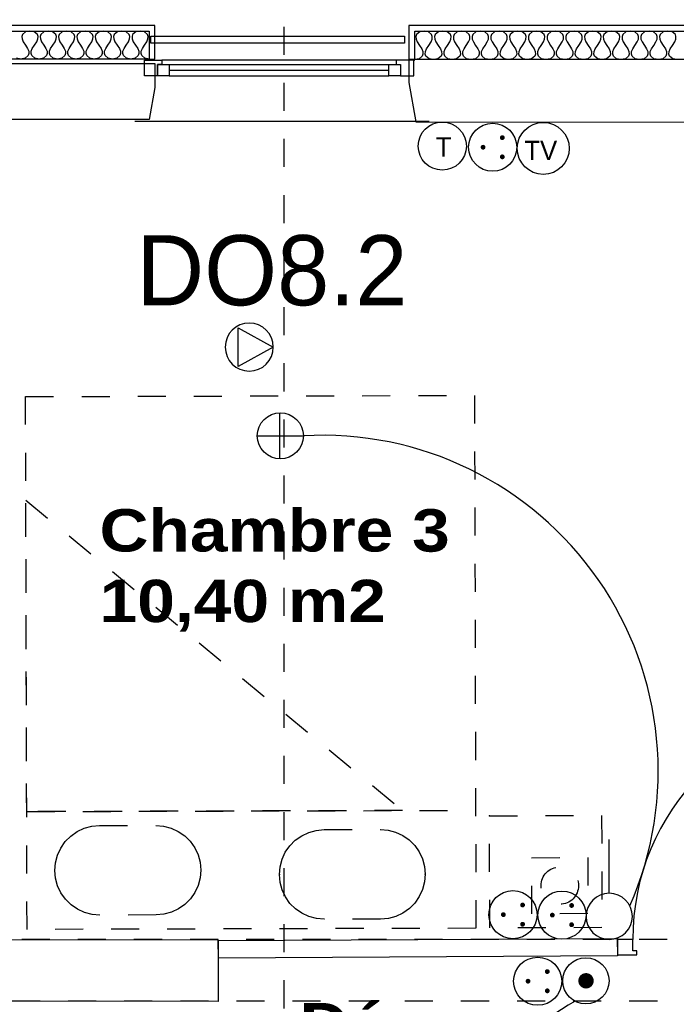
# Model space of a CAD drawing. Header units: millimetres. Extents: x -11.8 to 86.8, y 45.9 to 95.9.
# Tile 55 of 108: x 9.9 to 12.2, y 90.1 to 93.6. Entities that reach past the tile are written whole.
import ezdxf

# ---------------------------------------------------------------- set-up
doc = ezdxf.new("R2010")
doc.units = ezdxf.units.MM
doc.header["$MEASUREMENT"] = 0
for name, pattern in [('PC_DASH_1', [0.055556, 0.027778, -0.027778]), ('PC_DASH_4', [0.125, 0.055556, -0.069444]), ('PC_DASH_5', [0.069444, 0.027778, -0.041667])]:
    doc.linetypes.add(name, pattern=pattern)
for name, color, linetype in [('Cfa', 1, 'Continuous'), ('CFO', 6, 'Continuous'), ('Structure etage', 7, 'Continuous')]:
    doc.layers.add(name, color=color, linetype=linetype)
doc.styles.get("Standard").update_dxf_attribs({"font": 'BKANT.TTF'})

# ---------------------------------------------------------------- blocks, each defined once
blk = doc.blocks.new('HR')
for p, q in [((-0.0092, 0.1292), (-0.0092, -0.1419)), ((0.1189, -0.01), (-0.1484, -0.01))]:
    blk.add_line(p, q)
blk.add_circle((-0.0117, -0.0073), 0.1368)
blk = doc.blocks.new('BP')
at = {"const_width": 0.05}
blk.add_lwpolyline([(-0.0218, 0.1502, 1), (0.0282, 0.1502, 1)], format="xyb", close=True, dxfattribs=at)
blk.add_circle((0.0032, 0.1494), 0.15)
blk = doc.blocks.new('PCEN')
at = {"const_width": 0.025}
for points in [[(-0.101, 0.359, 1), (-0.076, 0.359, 1)], [(0.099, 0.359, 1), (0.124, 0.359, 1)], [(-0.001, 0.159, 1), (0.024, 0.159, 1)]]:
    blk.add_lwpolyline(points, format="xyb", close=True, dxfattribs=at)
blk.add_circle((0.012, 0.259), 0.25)
blk = doc.blocks.new('TV')
blk.add_circle((0, 0), 0.27)
blk.add_text('TV', height=0.2).set_placement((-0.197, -0.12))
blk = doc.blocks.new('QCONJ')
blk.add_circle((0.006, 0.238), 0.25)
blk.add_text('T', height=0.2).set_placement((-0.062, 0.129))
blk = doc.blocks.new('SA')
blk.add_line((0.1176, 0.2603), (0.3651, 0.5078))
blk.add_circle((0.0116, 0.1542), 0.15)
blk = doc.blocks.new('ION')
for p, q in [((-0.196, 0.157), (0.004, -0.209)), ((0.205, 0.157), (-0.196, 0.157)), ((0.004, -0.209), (0.205, 0.157))]:
    blk.add_line(p, q)
blk.add_circle((0.004, 0.041), 0.25)
blk = doc.blocks.new('PD_16321')
at = {"layer": 'Structure etage', "color": 0}
for points in [[(12.6902, -5.5774), (12.7302, -5.5772), (12.7324, -6.4072), (12.6924, -6.4074), (12.6902, -5.5774)], [(11.8474, -6.4096), (11.8475, -6.4646), (11.9175, -6.4644), (11.9175, -6.4494), (11.9025, -6.4495), (11.9024, -6.4095), (11.8474, -6.4096)], [(12.7874, -6.4071), (12.7875, -6.4621), (12.7175, -6.4623), (12.7175, -6.4473), (12.7325, -6.4472), (12.7324, -6.4072), (12.7874, -6.4071)]]:
    blk.add_lwpolyline(points, dxfattribs=at)
blk.add_arc((12.7324, -6.4072), 0.83, 90.1531, 180.1531, dxfattribs=at)
blk = doc.blocks.new('PD_16320')
at = {"layer": 'Structure etage', "color": 0}
blk.add_point((12.7875, -6.4621), dxfattribs=at)
at = {"layer": 'Structure etage'}
blk.add_blockref('PD_16321', (0, 0), dxfattribs=at)
blk = doc.blocks.new('PD_16323')
at = {"layer": 'Structure etage', "color": 0, "linetype": 'PC_DASH_1'}
blk.add_lwpolyline([(10.6429, -6.1779), (10.6453, -6.1502), (10.6524, -6.1233), (10.6641, -6.098), (10.68, -6.0752), (10.6997, -6.0554), (10.7224, -6.0394), (10.7476, -6.0276), (10.7745, -6.0203), (10.8022, -6.0178), (11.0028, -6.0172), (11.0305, -6.0196), (11.0574, -6.0267), (11.0827, -6.0384), (11.1055, -6.0543), (11.1253, -6.074), (11.1413, -6.0967), (11.1531, -6.1219), (11.1604, -6.1488), (11.1629, -6.1765), (11.1606, -6.2043), (11.1534, -6.2312), (11.1417, -6.2565), (11.1258, -6.2793), (11.1062, -6.2991), (11.0834, -6.3151), (11.0582, -6.3269), (11.0313, -6.3342), (11.0036, -6.3367), (10.8031, -6.3372), (10.7753, -6.3349), (10.7484, -6.3278), (10.7232, -6.3161), (10.7003, -6.3001), (10.6806, -6.2805), (10.6645, -6.2577), (10.6527, -6.2325), (10.6454, -6.2057), (10.6429, -6.1779)], dxfattribs=at)
at = {"layer": 'Structure etage', "color": 0}
for p in [(10.6429, -6.1779), (11.1629, -6.1765)]:
    blk.add_point(p, dxfattribs=at)
blk = doc.blocks.new('PD_16322')
at = {"layer": 'Structure etage', "color": 0, "linetype": 'PC_DASH_1'}
blk.add_line((9.7423, -5.9534), (11.3423, -5.9491), dxfattribs=at)
for points in [[(9.7435, -6.3737), (9.7384, -4.4737), (11.3384, -4.4695), (11.3434, -6.3694), (9.7435, -6.3737)], [(9.7394, -4.8436), (11.0823, -5.9498), (9.7423, -5.9534), (9.7394, -4.8436)], [(9.8429, -6.1633), (9.8429, -6.1633), (9.8453, -6.1355), (9.8524, -6.1086), (9.8641, -6.0833), (9.88, -6.0605), (9.8996, -6.0407), (9.9224, -6.0247), (9.9476, -6.0129), (9.9745, -6.0056), (10.0022, -6.0031), (10.2027, -6.0026), (10.2305, -6.0049), (10.2574, -6.0121), (10.2827, -6.0238), (10.3055, -6.0397), (10.3252, -6.0593), (10.3413, -6.0821), (10.3531, -6.1073), (10.3604, -6.1341), (10.3629, -6.1619), (10.3629, -6.1619), (10.3605, -6.1896), (10.3534, -6.2165), (10.3417, -6.2418), (10.3258, -6.2646), (10.3062, -6.2844), (10.2834, -6.3004), (10.2582, -6.3122), (10.2313, -6.3195), (10.2036, -6.322), (10.0031, -6.3226), (9.9753, -6.3202), (9.9484, -6.3131), (9.9231, -6.3014), (9.9003, -6.2855), (9.8805, -6.2658), (9.8645, -6.2431), (9.8527, -6.2179), (9.8454, -6.191), (9.8429, -6.1633)]]:
    blk.add_lwpolyline(points, dxfattribs=at)
at = {"layer": 'Structure etage'}
blk.add_blockref('PD_16323', (0, 0), dxfattribs=at)
blk = doc.blocks.new('PD_16329')
at = {"layer": 'Structure etage', "color": 0, "linetype": 'PC_DASH_1'}
blk.add_lwpolyline([(11.5427, -6.3178), (11.542, -6.1178), (11.742, -6.1171), (11.7427, -6.3171), (11.5427, -6.3178)], dxfattribs=at)
blk.add_circle((11.6423, -6.2175), 0.0667, dxfattribs=at)
blk = doc.blocks.new('PD_16328')
at = {"layer": 'Structure etage', "color": 0, "linetype": 'PC_DASH_1'}
blk.add_lwpolyline([(11.3928, -6.3683), (11.3915, -5.9683), (11.7915, -5.967), (11.7928, -6.3669), (11.3928, -6.3683)], dxfattribs=at)
at = {"layer": 'Structure etage'}
blk.add_blockref('PD_16329', (0, 0), dxfattribs=at)
blk = doc.blocks.new('PD_16327')
at = {"layer": 'Structure etage', "color": 0}
blk.add_point((11.3915, -5.9683), dxfattribs=at)
at = {"layer": 'Structure etage'}
blk.add_blockref('PD_16328', (0, 0), dxfattribs=at)
blk = doc.blocks.new('PD_16389')
at = {"layer": 'Structure etage', "color": 0}
for p, q in [((11.0593, -3.2745), (10.2241, -3.2745)), ((10.2501, -3.2895), (11.0334, -3.2895)), ((10.2501, -3.3095), (11.0334, -3.3095)), ((10.2501, -3.3295), (11.0334, -3.3295))]:
    blk.add_line(p, q, dxfattribs=at)
for points in [[(10.1617, -3.3295), (10.1617, -3.2745), (10.2241, -3.2745), (10.2241, -3.2895), (10.2085, -3.2895), (10.2085, -3.3295), (10.1617, -3.3295)], [(10.2085, -3.2895), (10.2501, -3.2895), (10.2501, -3.3295), (10.2085, -3.3295), (10.2085, -3.2895)], [(11.0334, -3.2895), (11.0749, -3.2895), (11.0749, -3.3295), (11.0334, -3.3295), (11.0334, -3.2895)], [(11.1217, -3.3295), (11.1217, -3.2745), (11.0593, -3.2745), (11.0593, -3.2895), (11.0749, -3.2895), (11.0749, -3.3295), (11.1217, -3.3295)]]:
    blk.add_lwpolyline(points, dxfattribs=at)
blk = doc.blocks.new('PD_16420')
at = {"layer": 'Structure etage', "color": 0}
for points in [[(14.2651, -3.2724), (11.1254, -3.2724), (11.1254, -3.1704), (14.2651, -3.1704), (14.2651, -3.2724)], [(12.0606, -3.2724), (12.0448, -3.2692), (12.0337, -3.2596), (12.0313, -3.2525), (12.0318, -3.2437), (12.0358, -3.2333), (12.0439, -3.2214), (12.052, -3.2094), (12.056, -3.1991), (12.0565, -3.1903), (12.0542, -3.1831), (12.043, -3.1736), (12.0272, -3.1704), (12.0114, -3.1736), (12.0003, -3.1831), (11.9979, -3.1903), (11.9984, -3.1991), (12.0024, -3.2094), (12.0105, -3.2214), (12.0186, -3.2333), (12.0226, -3.2437), (12.0231, -3.2525), (12.0208, -3.2596), (12.0096, -3.2692), (11.9938, -3.2724), (11.978, -3.2692), (11.9669, -3.2596), (11.9645, -3.2525), (11.965, -3.2437), (11.969, -3.2333), (11.9771, -3.2214), (11.9852, -3.2094), (11.9892, -3.1991), (11.9897, -3.1903), (11.9874, -3.1831), (11.9762, -3.1736), (11.9604, -3.1704), (11.9446, -3.1736), (11.9335, -3.1831), (11.9311, -3.1903), (11.9316, -3.1991), (11.9356, -3.2094), (11.9437, -3.2214), (11.9518, -3.2333), (11.9558, -3.2437), (11.9563, -3.2525), (11.954, -3.2596), (11.9428, -3.2692), (11.927, -3.2724), (11.9112, -3.2692), (11.9001, -3.2596), (11.8977, -3.2525), (11.8982, -3.2437), (11.9022, -3.2333), (11.9103, -3.2214), (11.9184, -3.2094), (11.9224, -3.1991), (11.9229, -3.1903), (11.9206, -3.1831), (11.9094, -3.1736), (11.8936, -3.1704), (11.8778, -3.1736), (11.8667, -3.1831), (11.8643, -3.1903), (11.8648, -3.1991), (11.8688, -3.2094), (11.8769, -3.2214), (11.885, -3.2333), (11.889, -3.2437), (11.8895, -3.2525), (11.8872, -3.2596), (11.876, -3.2692), (11.8602, -3.2724), (11.8444, -3.2692), (11.8333, -3.2596), (11.8309, -3.2525), (11.8314, -3.2437), (11.8354, -3.2333), (11.8435, -3.2214), (11.8516, -3.2094), (11.8556, -3.1991), (11.8561, -3.1903), (11.8538, -3.1831), (11.8426, -3.1736), (11.8268, -3.1704), (11.811, -3.1736), (11.7999, -3.1831), (11.7975, -3.1903), (11.798, -3.1991), (11.802, -3.2094), (11.8101, -3.2214), (11.8182, -3.2333), (11.8222, -3.2437), (11.8227, -3.2525), (11.8203, -3.2596), (11.8092, -3.2692), (11.7934, -3.2724), (11.7776, -3.2692), (11.7665, -3.2596), (11.7641, -3.2525), (11.7646, -3.2437), (11.7686, -3.2333), (11.7767, -3.2214), (11.7848, -3.2094), (11.7888, -3.1991), (11.7893, -3.1903), (11.7869, -3.1831), (11.7758, -3.1736), (11.76, -3.1704), (11.7442, -3.1736), (11.7331, -3.1831), (11.7307, -3.1903), (11.7312, -3.1991), (11.7352, -3.2094), (11.7433, -3.2214), (11.7514, -3.2333), (11.7554, -3.2437), (11.7559, -3.2525), (11.7535, -3.2596), (11.7424, -3.2692), (11.7266, -3.2724), (11.7108, -3.2692), (11.6997, -3.2596), (11.6973, -3.2525), (11.6978, -3.2437), (11.7018, -3.2333), (11.7099, -3.2214), (11.718, -3.2094), (11.722, -3.1991), (11.7225, -3.1903), (11.7201, -3.1831), (11.709, -3.1736), (11.6932, -3.1704), (11.6774, -3.1736), (11.6663, -3.1831), (11.6639, -3.1903), (11.6644, -3.1991), (11.6684, -3.2094), (11.6765, -3.2214), (11.6846, -3.2333), (11.6886, -3.2437), (11.6891, -3.2525), (11.6867, -3.2596), (11.6756, -3.2692), (11.6598, -3.2724), (11.644, -3.2692), (11.6329, -3.2596), (11.6305, -3.2525), (11.631, -3.2437), (11.635, -3.2333), (11.6431, -3.2214), (11.6512, -3.2094), (11.6552, -3.1991), (11.6557, -3.1903), (11.6533, -3.1831), (11.6422, -3.1736), (11.6264, -3.1704), (11.6106, -3.1736), (11.5995, -3.1831), (11.5971, -3.1903), (11.5976, -3.1991), (11.6016, -3.2094), (11.6097, -3.2214), (11.6178, -3.2333), (11.6218, -3.2437), (11.6223, -3.2525), (11.6199, -3.2596), (11.6088, -3.2692), (11.593, -3.2724), (11.5772, -3.2692), (11.5661, -3.2596), (11.5637, -3.2525), (11.5642, -3.2437), (11.5682, -3.2333), (11.5763, -3.2214), (11.5844, -3.2094), (11.5884, -3.1991), (11.5889, -3.1903), (11.5865, -3.1831), (11.5754, -3.1736), (11.5596, -3.1704), (11.5438, -3.1736), (11.5327, -3.1831), (11.5303, -3.1903), (11.5308, -3.1991), (11.5348, -3.2094), (11.5429, -3.2214), (11.551, -3.2333), (11.555, -3.2437), (11.5555, -3.2525), (11.5531, -3.2596), (11.542, -3.2692), (11.5262, -3.2724), (11.5104, -3.2692), (11.4993, -3.2596), (11.4969, -3.2525), (11.4974, -3.2437), (11.5014, -3.2333), (11.5095, -3.2214), (11.5176, -3.2094), (11.5216, -3.1991), (11.5221, -3.1903), (11.5197, -3.1831), (11.5086, -3.1736), (11.4928, -3.1704), (11.477, -3.1736), (11.4659, -3.1831), (11.4635, -3.1903), (11.464, -3.1991), (11.468, -3.2094), (11.4761, -3.2214), (11.4842, -3.2333), (11.4882, -3.2437), (11.4887, -3.2525), (11.4863, -3.2596), (11.4752, -3.2692), (11.4594, -3.2724), (11.4436, -3.2692), (11.4325, -3.2596), (11.4301, -3.2525), (11.4306, -3.2437), (11.4346, -3.2333), (11.4427, -3.2214), (11.4508, -3.2094), (11.4548, -3.1991), (11.4553, -3.1903), (11.4529, -3.1831), (11.4418, -3.1736), (11.426, -3.1704), (11.4102, -3.1736), (11.3991, -3.1831), (11.3967, -3.1903), (11.3972, -3.1991), (11.4012, -3.2094), (11.4093, -3.2214), (11.4174, -3.2333), (11.4214, -3.2437), (11.4219, -3.2525), (11.4195, -3.2596), (11.4084, -3.2692), (11.3926, -3.2724), (11.3768, -3.2692), (11.3657, -3.2596), (11.3633, -3.2525), (11.3638, -3.2437), (11.3678, -3.2333), (11.3759, -3.2214), (11.384, -3.2094), (11.388, -3.1991), (11.3885, -3.1903), (11.3861, -3.1831), (11.375, -3.1736), (11.3592, -3.1704), (11.3434, -3.1736), (11.3323, -3.1831), (11.3299, -3.1903), (11.3304, -3.1991), (11.3344, -3.2094), (11.3425, -3.2214), (11.3506, -3.2333), (11.3546, -3.2437), (11.3551, -3.2525), (11.3527, -3.2596), (11.3416, -3.2692), (11.3258, -3.2724), (11.31, -3.2692), (11.2989, -3.2596), (11.2965, -3.2525), (11.297, -3.2437), (11.301, -3.2333), (11.3091, -3.2214), (11.3172, -3.2094), (11.3212, -3.1991), (11.3217, -3.1903), (11.3193, -3.1831), (11.3082, -3.1736), (11.2924, -3.1704), (11.2766, -3.1736), (11.2655, -3.1831), (11.2631, -3.1903), (11.2636, -3.1991), (11.2676, -3.2094), (11.2757, -3.2214), (11.2838, -3.2333), (11.2878, -3.2437), (11.2883, -3.2525), (11.2859, -3.2596), (11.2748, -3.2692), (11.259, -3.2724), (11.2432, -3.2692), (11.2321, -3.2596), (11.2297, -3.2525), (11.2302, -3.2437), (11.2342, -3.2333), (11.2423, -3.2214), (11.2504, -3.2094), (11.2544, -3.1991), (11.2549, -3.1903), (11.2525, -3.1831), (11.2414, -3.1736), (11.2256, -3.1704), (11.2098, -3.1736), (11.1987, -3.1831), (11.1963, -3.1903), (11.1968, -3.1991), (11.2008, -3.2094), (11.2089, -3.2214), (11.217, -3.2333), (11.221, -3.2437), (11.2215, -3.2525), (11.2191, -3.2596), (11.208, -3.2692), (11.1922, -3.2724), (11.1764, -3.2692), (11.1653, -3.2596), (11.1629, -3.2525), (11.1634, -3.2437), (11.1674, -3.2333), (11.1755, -3.2214), (11.1836, -3.2094), (11.1876, -3.1991), (11.1881, -3.1903), (11.1857, -3.1831), (11.1746, -3.1736), (11.1588, -3.1704), (11.143, -3.1736), (11.1319, -3.1831), (11.1295, -3.1903), (11.13, -3.1991), (11.134, -3.2094), (11.1421, -3.2214), (11.1502, -3.2333), (11.1542, -3.2437), (11.1547, -3.2525), (11.1523, -3.2596), (11.1412, -3.2692), (11.1254, -3.2724)]]:
    blk.add_lwpolyline(points, dxfattribs=at)
blk = doc.blocks.new('PD_16421')
at = {"layer": 'Structure etage', "color": 0}
for points in [[(10.1791, -3.2704), (6.9091, -3.2704), (6.9091, -3.1704), (10.1791, -3.1704), (10.1791, -3.2704)], [(10.1791, -3.2704), (10.1636, -3.2673), (10.1527, -3.2579), (10.1504, -3.2509), (10.1509, -3.2423), (10.1548, -3.2321), (10.1628, -3.2204), (10.1707, -3.2087), (10.1746, -3.1985), (10.1751, -3.1899), (10.1728, -3.1829), (10.1619, -3.1735), (10.1464, -3.1704), (10.1309, -3.1735), (10.12, -3.1829), (10.1177, -3.1899), (10.1182, -3.1985), (10.1221, -3.2087), (10.1301, -3.2204), (10.138, -3.2321), (10.1419, -3.2423), (10.1424, -3.2509), (10.1401, -3.2579), (10.1292, -3.2673), (10.1137, -3.2704), (10.0982, -3.2673), (10.0873, -3.2579), (10.085, -3.2509), (10.0855, -3.2423), (10.0894, -3.2321), (10.0974, -3.2204), (10.1053, -3.2087), (10.1092, -3.1985), (10.1097, -3.1899), (10.1074, -3.1829), (10.0965, -3.1735), (10.081, -3.1704), (10.0655, -3.1735), (10.0546, -3.1829), (10.0523, -3.1899), (10.0528, -3.1985), (10.0567, -3.2087), (10.0647, -3.2204), (10.0726, -3.2321), (10.0765, -3.2423), (10.077, -3.2509), (10.0747, -3.2579), (10.0638, -3.2673), (10.0483, -3.2704), (10.0328, -3.2673), (10.0219, -3.2579), (10.0196, -3.2509), (10.0201, -3.2423), (10.024, -3.2321), (10.032, -3.2204), (10.0399, -3.2087), (10.0438, -3.1985), (10.0443, -3.1899), (10.042, -3.1829), (10.0311, -3.1735), (10.0156, -3.1704), (10.0001, -3.1735), (9.9892, -3.1829), (9.9869, -3.1899), (9.9874, -3.1985), (9.9913, -3.2087), (9.9993, -3.2204), (10.0072, -3.2321), (10.0111, -3.2423), (10.0116, -3.2509), (10.0093, -3.2579), (9.9984, -3.2673), (9.9829, -3.2704), (9.9674, -3.2673), (9.9565, -3.2579), (9.9542, -3.2509), (9.9547, -3.2423), (9.9586, -3.2321), (9.9666, -3.2204), (9.9745, -3.2087), (9.9784, -3.1985), (9.9789, -3.1899), (9.9766, -3.1829), (9.9657, -3.1735), (9.9502, -3.1704), (9.9347, -3.1735), (9.9238, -3.1829), (9.9215, -3.1899), (9.922, -3.1985), (9.9259, -3.2087), (9.9339, -3.2204), (9.9418, -3.2321), (9.9457, -3.2423), (9.9462, -3.2509), (9.9439, -3.2579), (9.933, -3.2673), (9.9175, -3.2704), (9.902, -3.2673), (9.8911, -3.2579), (9.8888, -3.2509), (9.8893, -3.2423), (9.8932, -3.2321), (9.9012, -3.2204), (9.9091, -3.2087), (9.913, -3.1985), (9.9135, -3.1899), (9.9112, -3.1829), (9.9003, -3.1735), (9.8848, -3.1704), (9.8693, -3.1735), (9.8584, -3.1829), (9.8561, -3.1899), (9.8566, -3.1985), (9.8605, -3.2087), (9.8685, -3.2204), (9.8764, -3.2321), (9.8803, -3.2423), (9.8808, -3.2509), (9.8785, -3.2579), (9.8676, -3.2673), (9.8521, -3.2704), (9.8366, -3.2673), (9.8257, -3.2579), (9.8234, -3.2509), (9.8239, -3.2423), (9.8278, -3.2321), (9.8358, -3.2204), (9.8437, -3.2087), (9.8476, -3.1985), (9.8481, -3.1899), (9.8458, -3.1829), (9.8349, -3.1735), (9.8194, -3.1704), (9.8039, -3.1735), (9.793, -3.1829), (9.7907, -3.1899), (9.7912, -3.1985), (9.7951, -3.2087), (9.8031, -3.2204), (9.811, -3.2321), (9.8149, -3.2423), (9.8154, -3.2509), (9.8131, -3.2579), (9.8022, -3.2673), (9.7867, -3.2704), (9.7712, -3.2673), (9.7603, -3.2579), (9.758, -3.2509), (9.7585, -3.2423), (9.7624, -3.2321), (9.7704, -3.2204), (9.7783, -3.2087), (9.7822, -3.1985), (9.7827, -3.1899), (9.7804, -3.1829), (9.7695, -3.1735), (9.754, -3.1704), (9.7385, -3.1735), (9.7276, -3.1829), (9.7253, -3.1899), (9.7258, -3.1985), (9.7297, -3.2087), (9.7377, -3.2204), (9.7456, -3.2321), (9.7495, -3.2423), (9.75, -3.2509), (9.7477, -3.2579), (9.7368, -3.2673), (9.7213, -3.2704), (9.7058, -3.2673)]]:
    blk.add_lwpolyline(points, dxfattribs=at)

msp = doc.modelspace()

# ---------------------------------------------------------------- linework, layer by layer
at = {"layer": 'CFO'}
for centre, radius, start, end in [((10.9752, 90.8901), 1.1971, 336.2951, 93.2438), ((12.1325, 89.5715), 0.5595, 117.2148, 207.2148)]:
    msp.add_arc(centre, radius, start, end, dxfattribs=at)
at = {"layer": 'Structure etage', "color": 0, "linetype": 'PC_DASH_5'}
msp.add_line((10.8378, 95.7438), (10.8378, 56.148), dxfattribs=at)
at = {"layer": 'Structure etage', "color": 0}
msp.add_line((10.3067, 93.2069), (11.3561, 93.2069), dxfattribs=at)
at = {"layer": 'Structure etage', "color": 0, "linetype": 'PC_DASH_4'}
for p, q in [((14.2039, 90.2895), (7.3906, 90.2895)), ((13.9692, 90.069), (7.1559, 90.069))]:
    msp.add_line(p, q, dxfattribs=at)
at = {"layer": 'Structure etage', "color": 0}
for points in [[(7.0685, 92.2436), (7.0685, 92.2263), (7.1882, 92.2263), (7.1882, 92.2436), (7.0882, 92.2436), (7.0882, 93.5284), (10.3582, 93.5284), (10.3582, 93.4284), (10.3782, 93.4284), (10.3782, 93.5484), (10.3582, 93.5484), (7.0682, 93.5484), (7.0682, 92.2436), (7.0685, 92.2436)], [(11.3044, 93.4264), (11.3044, 93.5284), (14.5442, 93.5284), (14.5442, 90.5803), (14.5642, 90.5803), (14.5642, 93.5484), (14.5442, 93.5484), (11.3044, 93.5484), (11.2839, 93.5484), (11.2839, 93.4264), (11.3044, 93.4264)], [(11.2681, 93.5107), (11.2681, 93.4857), (10.3644, 93.4857), (10.3644, 93.5107), (11.2681, 93.5107)], [(11.2839, 93.4264), (11.2839, 93.3445), (11.3086, 93.2043), (14.219, 93.2028), (14.219, 87.3859), (14.2186, 87.3859), (14.2186, 87.1659), (14.219, 87.1659), (14.219, 83.9733)], [(14.429, 83.9733), (14.4236, 90.2333), (14.5729, 90.2333), (14.5939, 90.3524), (14.5939, 90.4206), (14.429, 90.4206), (14.429, 93.4264), (11.2839, 93.4264)], [(10.3782, 93.327), (10.358, 93.2128), (7.3996, 93.2128), (7.3996, 92.2303), (7.2924, 92.2114), (7.1996, 92.2114), (7.1996, 93.4128), (10.3782, 93.4128), (10.3782, 93.327)], [(10.6044, 90.2854), (12.0266, 90.2933), (12.0267, 90.2313), (10.6045, 90.2233), (10.6044, 90.2854)], [(10.6044, 90.0686), (9.3332, 90.0695), (9.3332, 90.2895), (10.6044, 90.2886), (10.6044, 90.0686)]]:
    msp.add_lwpolyline(points, dxfattribs=at)
msp.add_point((11.3025, 93.4243), dxfattribs=at)

# ---------------------------------------------------------------- block references
at = {"layer": 'Cfa', "xscale": 0.3430000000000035, "yscale": 0.3430000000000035, "zscale": 0.343}
for name, p in [('QCONJ', (11.4006, 93.0366)), ('TV', (11.7626, 93.1099))]:
    msp.add_blockref(name, p, dxfattribs=at)
at = {"layer": 'Cfa', "xscale": -0.342999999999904, "yscale": 0.342999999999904, "zscale": 0.343, "rotation": 90}
msp.add_blockref('ION', (10.7288, 92.4029), dxfattribs=at)
at = {"layer": 'CFO', "lineweight": -3}
for name, p, xscale, yscale, zscale, rotation in [('PCEN', (11.4935, 93.1181), 0.342999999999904, 0.342999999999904, 0.3430000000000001, 270), ('SA', (11.9425, 90.3075), -0.5488000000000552, 0.5487999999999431, 0.5488000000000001, 315.0000000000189), ('PCEN', (11.5658, 90.382), 0.342999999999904, 0.342999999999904, 0.3430000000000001, 270), ('PCEN', (11.7404, 90.3803), 0.342999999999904, 0.342999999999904, 0.3430000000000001, 270), ('PCEN', (11.6538, 90.1446), 0.342999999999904, 0.342999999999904, 0.3430000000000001, 270)]:
    msp.add_blockref(name, p, dxfattribs=dict(at, xscale=xscale, yscale=yscale, zscale=zscale, rotation=rotation))
at = {"layer": 'CFO', "rotation": 270}
for name, p, xscale, yscale, zscale in [('HR', (10.8298, 92.0783), 0.6000000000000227, 0.5999999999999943, 0.6), ('BP', (11.8325, 90.1438), 0.5490000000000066, 0.5490000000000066, 0.5489999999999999)]:
    msp.add_blockref(name, p, dxfattribs=dict(at, xscale=xscale, yscale=yscale, zscale=zscale))
at = {"layer": 'Structure etage'}
for name in ['PD_16421', 'PD_16420', 'PD_16389', 'PD_16322', 'PD_16320', 'PD_16327']:
    msp.add_blockref(name, (0.1791, 96.6988), dxfattribs=at)

# ---------------------------------------------------------------- texts
at = {"layer": 'Cfa'}
msp.add_text('DO8.2', height=0.25, dxfattribs=at).set_placement((10.3125, 92.5505))
at = {"layer": 'Structure etage', "color": 0, "char_height": 0.151033, "attachment_point": 1}
for s, insert, width in [('{\\fArial Black|b0|i0|c0|p34;Chambre 3\\P10,40 m2\\H1.342x; }', (10.1811, 91.8237), 1.252361), ('{\\fArial Black|b0|i0|c0|p34;Dégagement\\P7,50 m2\\H1.458X; }', (10.894, 90.0634), 1.464028)]:
    msp.add_mtext(s, dxfattribs=dict(at, insert=insert, width=width))

doc.saveas('drawing.dxf')
